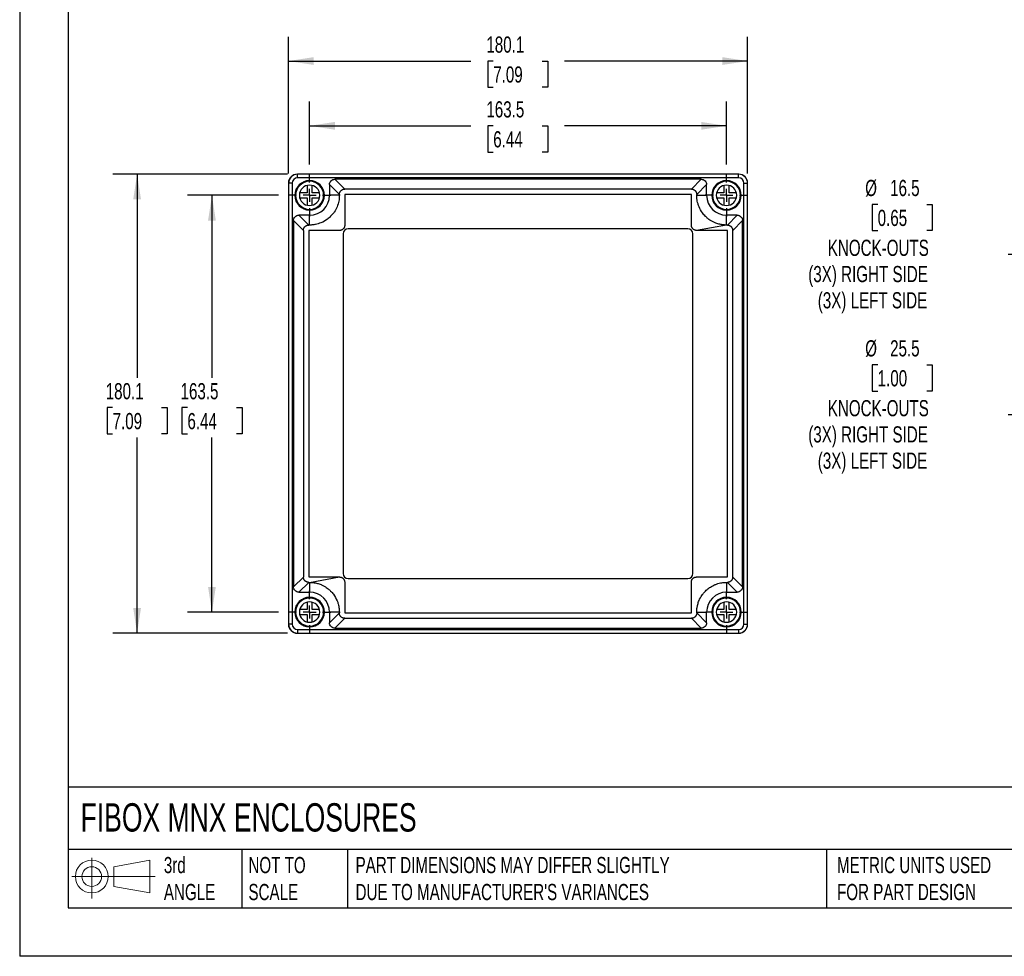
# Model space of a CAD drawing. Header units: millimetres. Extents: x 0 to 838, y 0 to 648.
# Tile 1 of 5: x 0 to 386, y 0 to 367. Entities that reach past the tile are written whole.
import ezdxf

# ---------------------------------------------------------------- set-up
doc = ezdxf.new("R2010")
doc.units = ezdxf.units.MM
doc.header["$LTSCALE"] = 3
doc.linetypes.add('CENTERX2', pattern=[20.32, 12.7, -2.54, 2.54, -2.54])
doc.layers.add('CENTER', color=40, linetype='CENTERX2')
doc.layers.add('DIMENSIONS', color=140, linetype='Continuous', lineweight=25)
doc.layers.add('TEXT', color=140, linetype='Continuous', lineweight=25)
doc.styles.add('SLDTEXTSTYLE0', font='TXT', dxfattribs={"width": 0.7})
doc.dimstyles.new('SLDDIMSTYLE0', dxfattribs={"dimtxt": 6.474023, "dimasz": 9.906, "dimexe": 0, "dimexo": 0.0625, "dimgap": 1.618506, "dimtad": 0, "dimtih": 1, "dimtoh": 1, "dimdec": 1, "dimrnd": 1e-09, "dimzin": 12, "dimdsep": 46, "dimtxsty": 'SLDTEXTSTYLE0', "dimsah": 1, "dimcen": 0.09, "dimadec": 0, "dimazin": 3, "dimtfac": 1, "dimtdec": 1, "dimtofl": 0, "dimtmove": 0, "dimatfit": 3, "dimfxl": 0, "dimfrac": 2, "dimtolj": 1, "dimtzin": 12, "dimarcsym": 0})
doc.dimstyles.new('SLDDIMSTYLE1', dxfattribs={"dimtxt": 6.474023, "dimasz": 9.906, "dimexe": 0, "dimexo": 0.0625, "dimgap": 1.618506, "dimtad": 0, "dimtih": 1, "dimtoh": 1, "dimdec": 1, "dimrnd": 1e-09, "dimzin": 12, "dimdsep": 46, "dimtxsty": 'SLDTEXTSTYLE0', "dimsah": 1, "dimcen": 0, "dimadec": 0, "dimazin": 3, "dimtfac": 1, "dimtdec": 1, "dimtofl": 0, "dimtmove": 0, "dimatfit": 3, "dimfxl": 0, "dimfrac": 2, "dimtolj": 1, "dimtzin": 12, "dimarcsym": 0})

# ---------------------------------------------------------------- blocks, each defined once
blk = doc.blocks.new('Block11')
at = {"color": 7, "linetype": 'Continuous', "lineweight": 18}
for p, q in [((7.77, 15.93), (7.77, 0)), ((16.44, 12.5), (30.53, 15.1)), ((16.44, 4.79), (16.44, 12.5)), ((30.53, 15.1), (30.53, 2.19)), ((0, 8.65), (32.62, 8.65)), ((16.44, 4.79), (30.53, 2.19))]:
    blk.add_line(p, q, dxfattribs=at)
for radius in [6.45, 3.86]:
    blk.add_circle((7.77, 8.65), radius, dxfattribs=at)
blk = doc.blocks.new('Block12')
at = {"color": 7, "linetype": 'Continuous'}
blk.add_blockref('Block11', (0, 0), dxfattribs=at)
blk = doc.blocks.new('_D')
at = {"layer": 'DIMENSIONS'}
for p, q in [((113.71, 310.71), (113.71, 335.35)), ((277.21, 310.71), (277.21, 335.35)), ((113.71, 325.82), (176.95, 325.82)), ((185.72, 325.82), (183.55, 325.82)), ((183.55, 325.82), (183.55, 315.53)), ((204.96, 325.82), (207.14, 325.82)), ((207.14, 325.82), (207.14, 315.53)), ((277.21, 325.82), (213.73, 325.82)), ((183.55, 315.53), (185.72, 315.53)), ((207.14, 315.53), (204.96, 315.53))]:
    blk.add_line(p, q, dxfattribs=at)
for points in [[(113.71, 325.82), (123.61, 324.3), (123.61, 327.35)], [(277.21, 325.82), (267.3, 327.35), (267.3, 324.3)]]:
    blk.add_solid(points, dxfattribs=at)
at = {"layer": 'DIMENSIONS', "char_height": 6.35, "attachment_point": 1, "style": 'SLDTEXTSTYLE0'}
for s, insert in [('163.5', (183.03, 335.46)), ('6.44', (185.72, 323.72))]:
    blk.add_mtext(s, dxfattribs=dict(at, insert=insert))
blk = doc.blocks.new('_D_1')
at = {"layer": 'DIMENSIONS'}
for p, q in [((105.41, 307.17), (105.41, 360.77)), ((285.51, 307.17), (285.51, 360.77)), ((105.41, 351.24), (176.95, 351.24)), ((185.72, 351.24), (183.55, 351.24)), ((183.55, 351.24), (183.55, 340.95)), ((204.96, 351.24), (207.14, 351.24)), ((207.14, 351.24), (207.14, 340.95)), ((285.51, 351.24), (213.73, 351.24)), ((183.55, 340.95), (185.72, 340.95)), ((207.14, 340.95), (204.96, 340.95))]:
    blk.add_line(p, q, dxfattribs=at)
for points in [[(105.41, 351.24), (115.31, 349.72), (115.31, 352.77)], [(285.51, 351.24), (275.6, 352.77), (275.6, 349.72)]]:
    blk.add_solid(points, dxfattribs=at)
at = {"layer": 'DIMENSIONS', "char_height": 6.35, "attachment_point": 1, "style": 'SLDTEXTSTYLE0'}
for s, insert in [('180.1', (183.03, 360.88)), ('7.09', (185.72, 349.14))]:
    blk.add_mtext(s, dxfattribs=dict(at, insert=insert))
blk = doc.blocks.new('_D_2')
at = {"layer": 'DIMENSIONS'}
for p, q in [((101.56, 298.56), (65.88, 298.56)), ((75.41, 298.56), (75.41, 227)), ((65.79, 215.26), (63.61, 215.26)), ((63.61, 215.26), (63.61, 204.97)), ((85.03, 215.26), (87.2, 215.26)), ((87.2, 215.26), (87.2, 204.97)), ((63.61, 204.97), (65.79, 204.97)), ((87.2, 204.97), (85.03, 204.97)), ((75.41, 135.06), (75.41, 203.52)), ((101.56, 135.06), (65.88, 135.06))]:
    blk.add_line(p, q, dxfattribs=at)
for points in [[(75.41, 298.56), (73.88, 288.65), (76.93, 288.65)], [(75.41, 135.06), (76.93, 144.96), (73.88, 144.96)]]:
    blk.add_solid(points, dxfattribs=at)
at = {"layer": 'DIMENSIONS', "char_height": 6.35, "attachment_point": 1, "style": 'SLDTEXTSTYLE0'}
for s, insert in [('163.5', (63.09, 224.89)), ('6.44', (65.79, 213.16))]:
    blk.add_mtext(s, dxfattribs=dict(at, insert=insert))
blk = doc.blocks.new('_D_3')
at = {"layer": 'DIMENSIONS'}
for p, q in [((105.1, 306.86), (36.53, 306.86)), ((46.05, 306.86), (46.05, 227)), ((36.44, 215.26), (34.26, 215.26)), ((34.26, 215.26), (34.26, 204.97)), ((55.67, 215.26), (57.85, 215.26)), ((57.85, 215.26), (57.85, 204.97)), ((34.26, 204.97), (36.44, 204.97)), ((57.85, 204.97), (55.67, 204.97)), ((46.05, 126.76), (46.05, 203.52)), ((105.1, 126.76), (36.53, 126.76))]:
    blk.add_line(p, q, dxfattribs=at)
for points in [[(46.05, 306.86), (44.53, 296.95), (47.58, 296.95)], [(46.05, 126.76), (47.58, 136.66), (44.53, 136.66)]]:
    blk.add_solid(points, dxfattribs=at)
at = {"layer": 'DIMENSIONS', "char_height": 6.35, "attachment_point": 1, "style": 'SLDTEXTSTYLE0'}
for s, insert in [('180.1', (33.74, 224.89)), ('7.09', (36.44, 213.16))]:
    blk.add_mtext(s, dxfattribs=dict(at, insert=insert))
blk = doc.blocks.new('SW_CENTERMARKSYMBOL_0')
at = {"layer": 'CENTER', "color": 0}
for p, q in [((0, 5.08), (0, 8.34)), ((-5.08, 0), (-8.34, 0)), ((0, 0), (-2.54, 0)), ((0, 0), (0, 2.54)), ((0, 0), (0, -2.54)), ((0, 0), (2.54, 0)), ((5.08, 0), (8.34, 0)), ((0, -5.08), (0, -8.34))]:
    blk.add_line(p, q, dxfattribs=at)
blk = doc.blocks.new('SW_CENTERMARKSYMBOL_1')
at = {"layer": 'CENTER', "color": 0}
for p, q in [((0, 5.08), (0, 8.34)), ((-5.08, 0), (-8.34, 0)), ((0, 0), (-2.54, 0)), ((0, 0), (0, 2.54)), ((0, 0), (0, -2.54)), ((0, 0), (2.54, 0)), ((5.08, 0), (8.34, 0)), ((0, -5.08), (0, -8.34))]:
    blk.add_line(p, q, dxfattribs=at)
blk = doc.blocks.new('SW_CENTERMARKSYMBOL_2')
at = {"layer": 'CENTER', "color": 0}
for p, q in [((0, 5.08), (0, 8.34)), ((-5.08, 0), (-8.34, 0)), ((0, 0), (-2.54, 0)), ((0, 0), (0, 2.54)), ((0, 0), (0, -2.54)), ((0, 0), (2.54, 0)), ((5.08, 0), (8.34, 0)), ((0, -5.08), (0, -8.34))]:
    blk.add_line(p, q, dxfattribs=at)
blk = doc.blocks.new('SW_CENTERMARKSYMBOL_3')
at = {"layer": 'CENTER', "color": 0}
for p, q in [((0, 5.08), (0, 8.04)), ((-5.08, 0), (-8.04, 0)), ((0, 0), (-2.54, 0)), ((0, 0), (0, 2.54)), ((0, 0), (0, -2.54)), ((0, 0), (2.54, 0)), ((5.08, 0), (8.04, 0)), ((0, -5.08), (0, -8.04))]:
    blk.add_line(p, q, dxfattribs=at)
blk = doc.blocks.new('_D_4')
at = {"layer": 'DIMENSIONS'}
for p, q in [((336.5, 294.98), (334.32, 294.98)), ((334.32, 294.98), (334.32, 284.7)), ((355.73, 294.98), (357.91, 294.98)), ((357.91, 294.98), (357.91, 284.7)), ((334.32, 284.7), (336.5, 284.7)), ((357.91, 284.7), (355.73, 284.7)), ((404.38, 275.29), (387.71, 275.29)), ((513.69, 259.02), (404.38, 275.29))]:
    blk.add_line(p, q, dxfattribs=at)
blk.add_solid([(513.69, 259.02), (504.12, 261.99), (503.67, 258.97)], dxfattribs=at)
at = {"layer": 'DIMENSIONS', "char_height": 6.35, "attachment_point": 1, "style": 'SLDTEXTSTYLE0'}
for s, insert in [('%%c', (331.61, 304.62)), ('16.5', (341.38, 304.62)), ('0.65', (336.5, 292.88)), ('KNOCK-OUTS', (316.93, 281.14)), ('(3X) RIGHT SIDE', (309.28, 270.85)), ('(3X) LEFT SIDE', (313.01, 260.56))]:
    blk.add_mtext(s, dxfattribs=dict(at, insert=insert))
blk = doc.blocks.new('_D_5')
at = {"layer": 'DIMENSIONS'}
for p, q in [((509.96, 253.21), (404.38, 212.38)), ((336.5, 232.07), (334.32, 232.07)), ((334.32, 232.07), (334.32, 221.78)), ((355.73, 232.07), (357.91, 232.07)), ((357.91, 232.07), (357.91, 221.78)), ((334.32, 221.78), (336.5, 221.78)), ((357.91, 221.78), (355.73, 221.78)), ((404.38, 212.38), (387.71, 212.38))]:
    blk.add_line(p, q, dxfattribs=at)
blk.add_solid([(509.96, 253.21), (500.17, 251.06), (501.27, 248.22)], dxfattribs=at)
at = {"layer": 'DIMENSIONS', "char_height": 6.35, "attachment_point": 1, "style": 'SLDTEXTSTYLE0'}
for s, insert in [('%%c', (331.61, 241.71)), ('25.5', (341.38, 241.71)), ('1.00', (336.5, 229.97)), ('KNOCK-OUTS', (316.93, 218.23)), ('(3X) RIGHT SIDE', (309.28, 207.94)), ('(3X) LEFT SIDE', (313.01, 197.65))]:
    blk.add_mtext(s, dxfattribs=dict(at, insert=insert))

msp = doc.modelspace()

# ---------------------------------------------------------------- linework, layer by layer
at = {"color": 7, "linetype": 'Continuous'}
for p in [(0.01, 647.71), (838.21, 0.01)]:
    msp.add_line(p, (0.01, 0.01), dxfattribs=at)
for p, q in [((282.01, 306.86), (108.91, 306.86)), ((108.96, 305.41), (108.96, 306.81)), ((281.96, 306.81), (108.96, 306.81)), ((281.96, 305.41), (108.96, 305.41)), ((281.96, 305.41), (281.96, 306.81)), ((105.41, 303.36), (105.41, 130.26)), ((106.85, 303.31), (105.46, 303.31)), ((105.46, 303.31), (105.46, 130.31)), ((106.85, 303.31), (106.85, 130.31)), ((112.71, 302.43), (112.71, 299.56)), ((114.71, 299.56), (114.71, 302.43)), ((125.37, 298.9), (121.51, 302.76)), ((121.51, 302.76), (121.51, 298.56)), ((123.6, 304.86), (127.47, 301)), ((267.31, 304.86), (123.6, 304.86)), ((263.45, 301), (267.31, 304.86)), ((269.41, 302.76), (265.54, 298.9)), ((269.41, 298.56), (269.41, 302.76)), ((276.21, 302.43), (276.21, 299.56)), ((278.21, 299.56), (278.21, 302.43)), ((284.06, 130.31), (284.06, 303.31)), ((284.06, 303.31), (285.46, 303.31)), ((285.46, 130.31), (285.46, 303.31)), ((285.51, 130.26), (285.51, 303.36)), ((112.71, 299.56), (109.83, 299.56)), ((109.83, 297.56), (112.71, 297.56)), ((112.71, 297.56), (112.71, 294.69)), ((117.58, 299.56), (114.71, 299.56)), ((114.71, 294.69), (114.71, 297.56)), ((114.71, 297.56), (117.58, 297.56)), ((125.37, 298.56), (121.51, 298.56)), ((125.37, 298.9), (125.37, 298.56)), ((127.47, 298.79), (127.47, 286.79)), ((263.34, 298.89), (127.57, 298.89)), ((263.44, 286.79), (263.44, 298.79)), ((265.54, 298.56), (265.54, 298.9)), ((265.54, 298.56), (269.41, 298.56)), ((276.21, 299.56), (273.33, 299.56)), ((273.33, 297.56), (276.21, 297.56)), ((276.21, 297.56), (276.21, 294.69)), ((281.08, 299.56), (278.21, 299.56)), ((278.21, 297.56), (281.08, 297.56)), ((278.21, 294.69), (278.21, 297.56)), ((109.5, 290.76), (113.37, 286.9)), ((113.71, 290.76), (109.5, 290.76)), ((113.71, 286.9), (113.71, 290.76)), ((277.21, 286.9), (277.21, 290.76)), ((281.41, 290.76), (277.21, 290.76)), ((277.55, 286.9), (281.41, 290.76)), ((111.27, 284.8), (107.41, 288.66)), ((107.41, 288.66), (107.41, 144.96)), ((113.71, 286.9), (113.37, 286.9)), ((277.2, 286.9), (265.44, 284.79)), ((277.55, 286.9), (277.21, 286.9)), ((283.51, 288.66), (279.64, 284.8)), ((283.51, 144.96), (283.51, 288.66)), ((111.27, 284.8), (111.27, 148.82)), ((113.37, 284.69), (113.37, 148.92)), ((125.47, 284.79), (113.47, 284.79)), ((126.86, 283.41), (126.86, 150.21)), ((262.06, 285.41), (128.86, 285.41)), ((264.06, 150.21), (264.06, 283.41)), ((277.54, 148.92), (277.54, 284.69)), ((279.64, 148.82), (279.64, 284.8)), ((107.41, 144.96), (111.27, 148.82)), ((113.47, 148.83), (125.47, 148.83)), ((113.71, 146.72), (125.47, 148.83)), ((127.47, 146.83), (127.47, 134.82)), ((128.86, 148.21), (262.06, 148.21)), ((265.44, 148.83), (277.44, 148.83)), ((279.64, 148.82), (283.51, 144.96)), ((113.37, 146.72), (109.5, 142.86)), ((113.37, 146.72), (113.71, 146.72)), ((113.71, 146.72), (113.71, 142.86)), ((277.21, 146.72), (277.55, 146.72)), ((277.21, 146.72), (277.21, 142.86)), ((281.41, 142.86), (277.55, 146.72)), ((109.5, 142.86), (113.71, 142.86)), ((277.21, 142.86), (281.41, 142.86)), ((112.71, 136.06), (109.83, 136.06)), ((112.71, 138.93), (112.71, 136.06)), ((114.71, 136.06), (114.71, 138.93)), ((117.58, 136.06), (114.71, 136.06)), ((276.21, 136.06), (273.33, 136.06)), ((276.21, 138.93), (276.21, 136.06)), ((278.21, 136.06), (278.21, 138.93)), ((281.08, 136.06), (278.21, 136.06)), ((109.83, 134.06), (112.71, 134.06)), ((112.71, 134.06), (112.71, 131.19)), ((114.71, 131.19), (114.71, 134.06)), ((114.71, 134.06), (117.58, 134.06)), ((121.51, 135.06), (121.51, 130.86)), ((125.37, 135.06), (121.51, 135.06)), ((121.51, 130.86), (125.37, 134.72)), ((127.47, 132.62), (123.6, 128.76)), ((125.37, 135.06), (125.37, 134.72)), ((267.31, 128.76), (263.45, 132.62)), ((265.54, 134.72), (265.54, 135.06)), ((265.54, 135.06), (269.41, 135.06)), ((265.54, 134.72), (269.41, 130.86)), ((269.41, 130.86), (269.41, 135.06)), ((273.33, 134.06), (276.21, 134.06)), ((276.21, 134.06), (276.21, 131.19)), ((278.21, 134.06), (281.08, 134.06)), ((278.21, 131.19), (278.21, 134.06)), ((106.85, 130.31), (105.46, 130.31)), ((108.96, 128.2), (281.96, 128.2)), ((108.96, 128.2), (108.96, 126.81)), ((123.6, 128.76), (267.31, 128.76)), ((281.96, 128.2), (281.96, 126.81)), ((284.06, 130.31), (285.46, 130.31)), ((108.91, 126.76), (282.01, 126.76)), ((108.96, 126.81), (281.96, 126.81))]:
    msp.add_line(p, q)
at = {"flags": 128}
for points in [[(277.21, 286.9), (277.21, 286.9), (277.2, 286.9)], [(277.44, 284.79), (270.72, 284.79), (265.44, 284.79)], [(263.44, 134.82), (263.44, 141.54), (263.44, 146.83)], [(113.71, 146.72), (113.71, 146.72), (113.71, 146.72)], [(127.57, 134.73), (203.6, 134.73), (263.34, 134.73)]]:
    msp.add_lwpolyline(points, dxfattribs=at)
for centre, radius, start, end in [((108.91, 303.36), 3.5, 90, 180), ((108.96, 303.31), 3.5, 90, 180), ((108.96, 303.31), 2.11, 90, 180), ((281.96, 303.31), 3.5, 0, 90), ((281.96, 303.31), 2.11, 0, 90), ((282.01, 303.36), 3.5, 0, 90), ((113.71, 298.56), 5.8, 90, 270), ((113.71, 298.56), 5.5, 90, 270), ((113.71, 298.56), 4, 90, 270), ((113.71, 298.56), 5.8, 270, 90), ((113.71, 298.56), 5.5, 270, 90), ((113.71, 298.56), 4, 270, 90), ((277.21, 298.56), 5.8, 90, 270), ((277.21, 298.56), 5.5, 90, 270), ((277.21, 298.56), 4, 90, 270), ((277.21, 298.56), 5.8, 270, 90), ((277.21, 298.56), 5.5, 270, 90), ((277.21, 298.56), 4, 270, 90), ((113.71, 298.56), 7.8, 270, 0), ((277.21, 298.56), 7.8, 180, 270), ((128.86, 283.41), 2, 90, 180), ((262.06, 283.41), 2, 0, 90), ((128.86, 150.21), 2, 180, 270), ((262.06, 150.21), 2, 270, 0), ((113.71, 135.06), 5.8, 90, 270), ((113.71, 135.06), 5.5, 90, 270), ((113.71, 135.06), 4, 90, 270), ((113.71, 135.06), 7.8, 0, 90), ((113.71, 135.06), 5.8, 270, 90), ((113.71, 135.06), 5.5, 270, 90), ((113.71, 135.06), 4, 270, 90), ((277.21, 135.06), 7.8, 90, 180), ((277.21, 135.06), 5.8, 90, 270), ((277.21, 135.06), 5.5, 90, 270), ((277.21, 135.06), 4, 90, 270), ((277.21, 135.06), 5.8, 270, 90), ((277.21, 135.06), 5.5, 270, 90), ((277.21, 135.06), 4, 270, 90), ((108.91, 130.26), 3.5, 180, 270), ((108.96, 130.31), 3.5, 180, 270), ((108.96, 130.31), 2.11, 180, 270), ((281.96, 130.31), 2.11, 270, 0), ((281.96, 130.31), 3.5, 270, 0), ((282.01, 130.26), 3.5, 270, 0)]:
    msp.add_arc(centre, radius, start, end)
for points, knots in [([(121.51, 302.76), (121.51, 303.01), (121.55, 303.28), (121.76, 303.79), (121.92, 304.04), (122.32, 304.45), (122.57, 304.61), (123.09, 304.81), (123.36, 304.86), (123.6, 304.86)], [0, 0, 0, 0, 0.25, 0.25, 0.5, 0.5, 0.75, 0.75, 1, 1, 1, 1]), ([(267.31, 304.86), (267.56, 304.86), (267.82, 304.81), (268.34, 304.61), (268.59, 304.45), (269, 304.04), (269.16, 303.79), (269.36, 303.28), (269.41, 303.01), (269.41, 302.76)], [0, 0, 0, 0, 0.25, 0.25, 0.5, 0.5, 0.75, 0.75, 1, 1, 1, 1]), ([(125.37, 298.56), (125.37, 298.52), (125.37, 298.42), (125.36, 298.23), (125.36, 297.98), (125.34, 297.7), (125.29, 297.12), (125.11, 295.9), (124.54, 294.04), (123.57, 292.23), (122.64, 291.03), (121.76, 290.1), (120.42, 288.93), (118.41, 287.78), (116.55, 287.21), (115.42, 287.02), (114.85, 286.95), (114.38, 286.91), (113.99, 286.9), (113.8, 286.9), (113.71, 286.9)], [0, 0, 0, 0, 0.007021, 0.015738, 0.031453, 0.047155, 0.062854, 0.125701, 0.250032, 0.379328, 0.459307, 0.499356, 0.588378, 0.750239, 0.87474, 0.905848, 0.937079, 0.968505, 0.984251, 1, 1, 1, 1]), ([(125.37, 298.9), (125.37, 298.95), (125.37, 299.04), (125.39, 299.19), (125.41, 299.33), (125.45, 299.47), (125.49, 299.6), (125.54, 299.73), (125.6, 299.85), (125.66, 299.97), (125.73, 300.08), (125.81, 300.19), (125.89, 300.29), (126.01, 300.41), (126.18, 300.56), (126.4, 300.71), (126.64, 300.83), (126.9, 300.93), (127.18, 300.98), (127.37, 300.99), (127.47, 301)], [0, 0, 0, 0, 0.0444801, 0.0884421, 0.1318867, 0.1748146, 0.2172266, 0.2591233, 0.3005056, 0.3413743, 0.3817301, 0.4215741, 0.460907, 0.4997298, 0.5795818, 0.6608358, 0.7434985, 0.8275762, 0.9130748, 1, 1, 1, 1]), ([(263.45, 301), (263.44, 301), (263.44, 301), (263.41, 301), (263.38, 301), (263.3, 301), (263.26, 301), (263.12, 301), (263.03, 301), (262.8, 301), (262.66, 301), (262.28, 301), (262.07, 301), (261.68, 301), (261.5, 301), (261.18, 301), (261.02, 301), (260.59, 301), (260.33, 301), (259.85, 301), (259.63, 301), (259, 301), (258.62, 301), (257.92, 301), (257.6, 301), (256.69, 301), (256.15, 301), (255.14, 301), (254.67, 301), (253.35, 301), (252.57, 301), (251.11, 301), (250.43, 301), (249.15, 301), (248.55, 301), (247.39, 301), (246.83, 301), (245.23, 301), (244.24, 301), (242.36, 301), (241.47, 301), (239.76, 301), (238.95, 301), (236.57, 301), (235.09, 301), (232.27, 301), (230.93, 301), (228.34, 301), (227.09, 301), (223.45, 301), (221.16, 301), (216.74, 301), (214.61, 301), (210.45, 301), (208.42, 301), (202.41, 301), (198.53, 301), (190.76, 301), (186.87, 301), (180.87, 301), (178.84, 301), (174.69, 301), (172.56, 301), (168.15, 301), (165.86, 301), (162.23, 301), (160.98, 301), (158.39, 301), (157.06, 301), (154.24, 301), (152.77, 301), (150.41, 301), (149.59, 301), (147.89, 301), (147.01, 301), (145.14, 301), (144.16, 301), (142.05, 301), (140.92, 301), (139.03, 301), (138.37, 301), (136.94, 301), (136.17, 301), (134.89, 301), (134.44, 301), (133.47, 301), (132.96, 301), (132.1, 301), (131.8, 301), (131.15, 301), (130.81, 301), (130.06, 301), (129.65, 301), (128.95, 301), (128.69, 301), (128.27, 301), (128.12, 301), (127.89, 301), (127.81, 301), (127.68, 301), (127.63, 301), (127.57, 301), (127.55, 301), (127.51, 301), (127.5, 301), (127.48, 301), (127.47, 301), (127.47, 301)], [0, 0, 0, 0, 0.000031, 0.000031, 0.000061, 0.000061, 0.000122, 0.000122, 0.000244, 0.000244, 0.000488, 0.000488, 0.000977, 0.000977, 0.001465, 0.001465, 0.001953, 0.001953, 0.00293, 0.00293, 0.003906, 0.003906, 0.005859, 0.005859, 0.007812, 0.007812, 0.011719, 0.011719, 0.015625, 0.015625, 0.023437, 0.023437, 0.03125, 0.03125, 0.039062, 0.039062, 0.046875, 0.046875, 0.0625, 0.0625, 0.078125, 0.078125, 0.09375, 0.09375, 0.125, 0.125, 0.15625, 0.15625, 0.1875, 0.1875, 0.25, 0.25, 0.3125, 0.3125, 0.375, 0.375, 0.5, 0.5, 0.625, 0.625, 0.6875, 0.6875, 0.75, 0.75, 0.8125, 0.8125, 0.84375, 0.84375, 0.875, 0.875, 0.90625, 0.90625, 0.921875, 0.921875, 0.9375, 0.9375, 0.953125, 0.953125, 0.96875, 0.96875, 0.976563, 0.976563, 0.984375, 0.984375, 0.988281, 0.988281, 0.992188, 0.992188, 0.994141, 0.994141, 0.996094, 0.996094, 0.998047, 0.998047, 0.999023, 0.999023, 0.999512, 0.999512, 0.999756, 0.999756, 0.999878, 0.999878, 0.999939, 0.999939, 0.999969, 0.999969, 1, 1, 1, 1]), ([(127.57, 298.89), (127.56, 298.89), (127.54, 298.89), (127.52, 298.88), (127.5, 298.86), (127.48, 298.83), (127.47, 298.81), (127.47, 298.79)], [0, 0, 0, 0, 0.168903, 0.330396, 0.49598, 0.742108, 1, 1, 1, 1]), ([(263.44, 298.79), (263.44, 298.8), (263.44, 298.82), (263.43, 298.84), (263.41, 298.87), (263.38, 298.89), (263.35, 298.89), (263.34, 298.89)], [0, 0, 0, 0, 0.169553, 0.331765, 0.498086, 0.743949, 1, 1, 1, 1]), ([(263.45, 301), (263.49, 300.99), (263.59, 300.99), (263.73, 300.98), (263.87, 300.95), (264.01, 300.92), (264.14, 300.88), (264.27, 300.83), (264.39, 300.77), (264.51, 300.71), (264.62, 300.64), (264.73, 300.56), (264.83, 300.47), (264.96, 300.36), (265.11, 300.19), (265.26, 299.97), (265.38, 299.73), (265.47, 299.47), (265.53, 299.19), (265.54, 299), (265.54, 298.9)], [0, 0, 0, 0, 0.043428, 0.086526, 0.129294, 0.171733, 0.213844, 0.255627, 0.297084, 0.338214, 0.37902, 0.419501, 0.459659, 0.499494, 0.578177, 0.658746, 0.741206, 0.825564, 0.911827, 1, 1, 1, 1]), ([(277.2, 286.9), (277.1, 286.9), (276.88, 286.9), (276.56, 286.91), (276.24, 286.93), (275.92, 286.97), (275.59, 287.01), (275.26, 287.06), (274.78, 287.15), (273.92, 287.35), (272.84, 287.72), (271.7, 288.26), (270.77, 288.81), (269.84, 289.49), (268.84, 290.39), (267.55, 291.88), (266.6, 293.56), (266.03, 295.17), (265.8, 296.07), (265.67, 296.82), (265.61, 297.32), (265.57, 297.72), (265.56, 297.96), (265.55, 298.13), (265.55, 298.32), (265.54, 298.46), (265.54, 298.56)], [0, 0, 0, 0, 0.017454, 0.035024, 0.052717, 0.07054, 0.0885, 0.106607, 0.12487, 0.169016, 0.250111, 0.311489, 0.375693, 0.428152, 0.500213, 0.595447, 0.749832, 0.812461, 0.874656, 0.902552, 0.937033, 0.956615, 0.968475, 0.976356, 0.984237, 1, 1, 1, 1]), ([(107.41, 288.66), (107.41, 288.91), (107.45, 289.18), (107.66, 289.69), (107.82, 289.94), (108.22, 290.35), (108.47, 290.51), (108.99, 290.71), (109.26, 290.76), (109.5, 290.76)], [0, 0, 0, 0, 0.25, 0.25, 0.5, 0.5, 0.75, 0.75, 1, 1, 1, 1]), ([(281.41, 290.76), (281.66, 290.76), (281.92, 290.71), (282.44, 290.51), (282.69, 290.35), (283.1, 289.94), (283.26, 289.69), (283.46, 289.18), (283.51, 288.91), (283.51, 288.66)], [0, 0, 0, 0, 0.25, 0.25, 0.5, 0.5, 0.75, 0.75, 1, 1, 1, 1]), ([(111.27, 284.8), (111.27, 284.85), (111.27, 284.94), (111.29, 285.09), (111.31, 285.23), (111.34, 285.37), (111.39, 285.5), (111.44, 285.63), (111.5, 285.75), (111.56, 285.87), (111.63, 285.98), (111.71, 286.09), (111.79, 286.19), (111.91, 286.32), (112.08, 286.46), (112.3, 286.61), (112.54, 286.73), (112.8, 286.83), (113.08, 286.88), (113.27, 286.89), (113.37, 286.9)], [0, 0, 0, 0, 0.044341, 0.088211, 0.131609, 0.174538, 0.216996, 0.258986, 0.300508, 0.341562, 0.38215, 0.422272, 0.46193, 0.501124, 0.580386, 0.661194, 0.743553, 0.82747, 0.91295, 1, 1, 1, 1]), ([(127.47, 286.79), (127.47, 286.74), (127.47, 286.64), (127.46, 286.5), (127.43, 286.36), (127.4, 286.22), (127.35, 286.09), (127.3, 285.96), (127.24, 285.83), (127.16, 285.71), (127.08, 285.6), (126.99, 285.48), (126.85, 285.33), (126.65, 285.16), (126.39, 284.99), (126.1, 284.88), (125.79, 284.8), (125.58, 284.8), (125.47, 284.79)], [0, 0, 0, 0, 0.047248, 0.093435, 0.138779, 0.183514, 0.227883, 0.272133, 0.316516, 0.361279, 0.406664, 0.452905, 0.500219, 0.602809, 0.701468, 0.79878, 0.89743, 1, 1, 1, 1]), ([(265.44, 284.79), (265.39, 284.79), (265.29, 284.79), (265.15, 284.81), (265.01, 284.83), (264.87, 284.87), (264.74, 284.91), (264.61, 284.96), (264.48, 285.03), (264.36, 285.1), (264.24, 285.18), (264.13, 285.27), (263.98, 285.42), (263.81, 285.61), (263.64, 285.88), (263.52, 286.17), (263.45, 286.47), (263.44, 286.68), (263.44, 286.79)], [0, 0, 0, 0, 0.047263, 0.093463, 0.13882, 0.183566, 0.227942, 0.272197, 0.316581, 0.36134, 0.406716, 0.452941, 0.500234, 0.602819, 0.701476, 0.798784, 0.897432, 1, 1, 1, 1]), ([(277.55, 286.9), (277.59, 286.89), (277.69, 286.89), (277.83, 286.88), (277.98, 286.85), (278.11, 286.82), (278.25, 286.78), (278.37, 286.73), (278.5, 286.67), (278.62, 286.6), (278.73, 286.53), (278.84, 286.46), (278.94, 286.37), (279.06, 286.25), (279.21, 286.09), (279.36, 285.86), (279.48, 285.62), (279.57, 285.36), (279.63, 285.08), (279.64, 284.89), (279.64, 284.8)], [0, 0, 0, 0, 0.044202, 0.087937, 0.131207, 0.174012, 0.216353, 0.25823, 0.299645, 0.340599, 0.381091, 0.421124, 0.460697, 0.499812, 0.580072, 0.661565, 0.744298, 0.828278, 0.91351, 1, 1, 1, 1]), ([(113.47, 284.79), (113.46, 284.79), (113.44, 284.79), (113.42, 284.78), (113.4, 284.76), (113.38, 284.73), (113.37, 284.71), (113.37, 284.69)], [0, 0, 0, 0, 0.169618, 0.331839, 0.49825, 0.744014, 1, 1, 1, 1]), ([(277.54, 284.69), (277.54, 284.7), (277.54, 284.72), (277.53, 284.74), (277.51, 284.77), (277.48, 284.79), (277.45, 284.79), (277.44, 284.79)], [0, 0, 0, 0, 0.168722, 0.329996, 0.495378, 0.741561, 1, 1, 1, 1]), ([(113.37, 146.72), (113.32, 146.72), (113.22, 146.72), (113.07, 146.74), (112.92, 146.77), (112.77, 146.81), (112.61, 146.86), (112.46, 146.92), (112.28, 147.02), (112.09, 147.15), (111.88, 147.33), (111.7, 147.53), (111.55, 147.75), (111.43, 148), (111.34, 148.26), (111.28, 148.53), (111.27, 148.72), (111.27, 148.82)], [0, 0, 0, 0, 0.0443117, 0.0897642, 0.1363585, 0.1840953, 0.2329756, 0.2830001, 0.3341695, 0.415541, 0.4998861, 0.5801242, 0.6615995, 0.7443187, 0.8282879, 0.9135131, 1, 1, 1, 1]), ([(113.37, 148.92), (113.37, 148.91), (113.38, 148.9), (113.39, 148.87), (113.4, 148.85), (113.43, 148.83), (113.46, 148.83), (113.47, 148.83)], [0, 0, 0, 0, 0.170025, 0.332369, 0.498635, 0.744268, 1, 1, 1, 1]), ([(125.47, 148.83), (125.52, 148.82), (125.62, 148.82), (125.77, 148.81), (125.91, 148.78), (126.04, 148.75), (126.18, 148.71), (126.31, 148.65), (126.43, 148.59), (126.55, 148.52), (126.67, 148.43), (126.78, 148.34), (126.93, 148.2), (127.1, 148), (127.27, 147.74), (127.39, 147.45), (127.46, 147.14), (127.47, 146.93), (127.47, 146.83)], [0, 0, 0, 0, 0.047257, 0.093452, 0.138804, 0.183545, 0.227916, 0.272166, 0.316544, 0.361298, 0.406669, 0.452888, 0.500176, 0.602602, 0.70121, 0.79856, 0.897307, 1, 1, 1, 1]), ([(263.44, 146.83), (263.44, 146.87), (263.44, 146.97), (263.46, 147.12), (263.48, 147.26), (263.51, 147.4), (263.56, 147.53), (263.61, 147.66), (263.67, 147.78), (263.75, 147.9), (263.83, 148.02), (263.92, 148.13), (264.06, 148.28), (264.26, 148.45), (264.53, 148.62), (264.81, 148.74), (265.12, 148.81), (265.33, 148.82), (265.44, 148.83)], [0, 0, 0, 0, 0.047257, 0.093452, 0.138804, 0.183545, 0.227916, 0.272166, 0.316544, 0.361298, 0.406668, 0.452888, 0.500176, 0.602601, 0.701209, 0.798559, 0.897307, 1, 1, 1, 1]), ([(277.44, 148.83), (277.45, 148.83), (277.47, 148.83), (277.49, 148.84), (277.51, 148.86), (277.53, 148.88), (277.54, 148.91), (277.54, 148.92)], [0, 0, 0, 0, 0.169801, 0.33161, 0.497851, 0.74315, 1, 1, 1, 1]), ([(279.64, 148.82), (279.64, 148.77), (279.64, 148.67), (279.63, 148.53), (279.6, 148.39), (279.57, 148.25), (279.53, 148.12), (279.47, 147.99), (279.42, 147.86), (279.35, 147.75), (279.28, 147.63), (279.2, 147.53), (279.12, 147.43), (279, 147.3), (278.83, 147.16), (278.61, 147.01), (278.37, 146.88), (278.11, 146.79), (277.83, 146.73), (277.64, 146.72), (277.55, 146.72)], [0, 0, 0, 0, 0.0442924, 0.0881129, 0.1314621, 0.1743407, 0.2167495, 0.2586892, 0.3001606, 0.3411646, 0.3817018, 0.4217732, 0.4613797, 0.5005222, 0.579886, 0.6607942, 0.7432537, 0.8272706, 0.9128508, 1, 1, 1, 1]), ([(109.5, 142.86), (109.26, 142.86), (108.99, 142.9), (108.47, 143.11), (108.22, 143.27), (107.82, 143.68), (107.66, 143.92), (107.45, 144.44), (107.41, 144.71), (107.41, 144.96)], [0, 0, 0, 0, 0.25, 0.25, 0.5, 0.5, 0.75, 0.75, 1, 1, 1, 1]), ([(113.71, 146.72), (113.81, 146.72), (114.03, 146.72), (114.35, 146.7), (114.68, 146.68), (115, 146.65), (115.33, 146.61), (115.66, 146.56), (116.14, 146.47), (116.99, 146.27), (118.07, 145.9), (119.22, 145.36), (120.15, 144.8), (121.08, 144.12), (122.06, 143.24), (123.35, 141.75), (124.33, 140.02), (124.9, 138.39), (125.15, 137.35), (125.3, 136.45), (125.36, 135.7), (125.37, 135.24), (125.37, 135.08), (125.37, 135.06)], [0, 0, 0, 0, 0.017528, 0.03522, 0.053018, 0.07093, 0.088965, 0.107134, 0.125444, 0.16818, 0.250696, 0.311922, 0.37597, 0.428362, 0.500356, 0.592356, 0.749423, 0.822357, 0.874616, 0.925029, 0.97228, 0.997217, 1, 1, 1, 1]), ([(265.54, 135.06), (265.54, 135.16), (265.55, 135.54), (265.59, 136.13), (265.67, 136.79), (265.78, 137.4), (265.99, 138.32), (266.49, 139.8), (267.36, 141.4), (268.29, 142.61), (269, 143.36), (269.8, 144.09), (271.02, 145), (272.45, 145.75), (273.81, 146.24), (274.73, 146.46), (275.47, 146.6), (276.04, 146.67), (276.56, 146.71), (276.94, 146.72), (277.14, 146.72), (277.21, 146.72)], [0, 0, 0, 0, 0.0161228, 0.0628116, 0.0963986, 0.1256, 0.1638845, 0.2511263, 0.3806901, 0.4607399, 0.5007439, 0.5505167, 0.6372175, 0.7493769, 0.8133852, 0.8743863, 0.90361, 0.937156, 0.9673803, 0.9893962, 1, 1, 1, 1]), ([(283.51, 144.96), (283.51, 144.71), (283.46, 144.44), (283.26, 143.92), (283.1, 143.68), (282.69, 143.27), (282.44, 143.11), (281.92, 142.9), (281.66, 142.86), (281.41, 142.86)], [0, 0, 0, 0, 0.25, 0.25, 0.5, 0.5, 0.75, 0.75, 1, 1, 1, 1]), ([(127.47, 132.62), (127.42, 132.62), (127.32, 132.62), (127.15, 132.64), (126.97, 132.68), (126.77, 132.74), (126.48, 132.85), (126.15, 133.06), (125.86, 133.35), (125.67, 133.62), (125.54, 133.87), (125.44, 134.14), (125.38, 134.42), (125.37, 134.62), (125.37, 134.72)], [0, 0, 0, 0, 0.0427232, 0.0925809, 0.1495756, 0.213708, 0.2849781, 0.428918, 0.5700849, 0.6510997, 0.7345919, 0.8205685, 0.909036, 1, 1, 1, 1]), ([(127.47, 134.82), (127.47, 134.81), (127.48, 134.8), (127.49, 134.77), (127.5, 134.75), (127.53, 134.73), (127.56, 134.73), (127.57, 134.73)], [0, 0, 0, 0, 0.169279, 0.330996, 0.497087, 0.742833, 1, 1, 1, 1]), ([(127.47, 132.62), (127.47, 132.62), (127.48, 132.62), (127.49, 132.62), (127.49, 132.62), (127.5, 132.62), (127.5, 132.62), (127.53, 132.62), (127.56, 132.62), (127.63, 132.62), (127.68, 132.62), (127.91, 132.62), (128.06, 132.62), (128.47, 132.62), (128.7, 132.62), (129.11, 132.62), (129.29, 132.62), (129.63, 132.62), (129.79, 132.62), (130.23, 132.62), (130.49, 132.62), (130.98, 132.62), (131.21, 132.62), (131.85, 132.62), (132.23, 132.62), (132.93, 132.62), (133.26, 132.62), (134.18, 132.62), (134.72, 132.62), (135.73, 132.62), (136.2, 132.62), (137.53, 132.62), (138.31, 132.62), (139.78, 132.62), (140.45, 132.62), (141.74, 132.62), (142.34, 132.62), (143.5, 132.62), (144.06, 132.62), (145.66, 132.62), (146.65, 132.62), (148.53, 132.62), (149.42, 132.62), (151.13, 132.62), (151.95, 132.62), (154.33, 132.62), (155.81, 132.62), (158.63, 132.62), (159.97, 132.62), (162.56, 132.62), (163.81, 132.62), (167.46, 132.62), (169.75, 132.62), (174.17, 132.62), (176.3, 132.62), (180.46, 132.62), (182.49, 132.62), (188.49, 132.62), (192.38, 132.62), (200.15, 132.62), (204.04, 132.62), (210.04, 132.62), (212.06, 132.62), (216.22, 132.62), (218.35, 132.62), (222.76, 132.62), (225.05, 132.62), (228.68, 132.62), (229.93, 132.62), (232.52, 132.62), (233.85, 132.62), (236.67, 132.62), (238.14, 132.62), (240.5, 132.62), (241.32, 132.62), (243.02, 132.62), (243.9, 132.62), (245.77, 132.62), (246.75, 132.62), (248.86, 132.62), (249.99, 132.62), (251.88, 132.62), (252.55, 132.62), (253.98, 132.62), (254.74, 132.62), (256.02, 132.62), (256.47, 132.62), (257.44, 132.62), (257.96, 132.62), (258.82, 132.62), (259.12, 132.62), (259.76, 132.62), (260.1, 132.62), (260.86, 132.62), (261.26, 132.62), (261.97, 132.62), (262.22, 132.62), (262.65, 132.62), (262.79, 132.62), (263.03, 132.62), (263.11, 132.62), (263.24, 132.62), (263.28, 132.62), (263.35, 132.62), (263.37, 132.62), (263.42, 132.62), (263.44, 132.62), (263.45, 132.62)], [0, 0, 0, 0, 0.000122, 0.000122, 0.000137, 0.000137, 0.000153, 0.000153, 0.000183, 0.000183, 0.000244, 0.000244, 0.000488, 0.000488, 0.000977, 0.000977, 0.001465, 0.001465, 0.001953, 0.001953, 0.00293, 0.00293, 0.003906, 0.003906, 0.005859, 0.005859, 0.007813, 0.007813, 0.011719, 0.011719, 0.015625, 0.015625, 0.023438, 0.023438, 0.03125, 0.03125, 0.039063, 0.039063, 0.046875, 0.046875, 0.0625, 0.0625, 0.078125, 0.078125, 0.09375, 0.09375, 0.125, 0.125, 0.15625, 0.15625, 0.1875, 0.1875, 0.25, 0.25, 0.3125, 0.3125, 0.375, 0.375, 0.5, 0.5, 0.625, 0.625, 0.6875, 0.6875, 0.75, 0.75, 0.8125, 0.8125, 0.84375, 0.84375, 0.875, 0.875, 0.90625, 0.90625, 0.921875, 0.921875, 0.9375, 0.9375, 0.953125, 0.953125, 0.96875, 0.96875, 0.976562, 0.976562, 0.984375, 0.984375, 0.988281, 0.988281, 0.992187, 0.992187, 0.994141, 0.994141, 0.996094, 0.996094, 0.998047, 0.998047, 0.999023, 0.999023, 0.999512, 0.999512, 0.999756, 0.999756, 0.999878, 0.999878, 0.999939, 0.999939, 1, 1, 1, 1]), ([(263.34, 134.73), (263.35, 134.73), (263.37, 134.73), (263.39, 134.74), (263.41, 134.75), (263.43, 134.78), (263.44, 134.81), (263.44, 134.82)], [0, 0, 0, 0, 0.169497, 0.331643, 0.497897, 0.743782, 1, 1, 1, 1]), ([(265.54, 134.72), (265.54, 134.67), (265.54, 134.57), (265.52, 134.43), (265.5, 134.29), (265.47, 134.15), (265.42, 134.02), (265.37, 133.89), (265.32, 133.76), (265.25, 133.65), (265.18, 133.53), (265.1, 133.43), (265.02, 133.33), (264.89, 133.19), (264.69, 133.01), (264.44, 132.86), (264.22, 132.76), (264.02, 132.7), (263.82, 132.65), (263.62, 132.62), (263.5, 132.62), (263.45, 132.62)], [0, 0, 0, 0, 0.0444957, 0.0884702, 0.1319242, 0.1748585, 0.2172736, 0.2591705, 0.3005499, 0.3414125, 0.3817592, 0.4215909, 0.4609085, 0.499713, 0.5992513, 0.700438, 0.7603551, 0.8201357, 0.8890757, 0.949031, 1, 1, 1, 1]), ([(123.6, 128.76), (123.36, 128.76), (123.09, 128.8), (122.57, 129.01), (122.32, 129.17), (121.92, 129.58), (121.76, 129.82), (121.55, 130.34), (121.51, 130.61), (121.51, 130.86)], [0, 0, 0, 0, 0.25, 0.25, 0.5, 0.5, 0.75, 0.75, 1, 1, 1, 1]), ([(269.41, 130.86), (269.41, 130.61), (269.36, 130.34), (269.16, 129.82), (269, 129.58), (268.59, 129.17), (268.34, 129.01), (267.82, 128.8), (267.56, 128.76), (267.31, 128.76)], [0, 0, 0, 0, 0.25, 0.25, 0.5, 0.5, 0.75, 0.75, 1, 1, 1, 1])]:
    msp.add_open_spline(points, degree=3, knots=knots)
at = {"layer": 'TEXT'}
for p, q in [((19.05, 628.65), (19.05, 19.05)), ((819.15, 66.38), (19.05, 66.38)), ((819.15, 41.91), (19.05, 41.91)), ((87.13, 41.91), (87.13, 19.05)), ((128.51, 41.91), (128.51, 19.05)), ((316.45, 41.91), (316.45, 19.05)), ((19.05, 19.05), (819.15, 19.05))]:
    msp.add_line(p, q, dxfattribs=at)

# ---------------------------------------------------------------- block references
at = {"layer": 'CENTER'}
for name, p in [('SW_CENTERMARKSYMBOL_0', (113.71, 298.56)), ('SW_CENTERMARKSYMBOL_1', (277.21, 298.56)), ('SW_CENTERMARKSYMBOL_2', (113.71, 135.06)), ('SW_CENTERMARKSYMBOL_3', (277.21, 135.06))]:
    msp.add_blockref(name, p, dxfattribs=at)
at = {"layer": 'TEXT'}
msp.add_blockref('Block12', (20.51, 22.66), dxfattribs=at)

# ---------------------------------------------------------------- texts
at = {"layer": 'TEXT', "attachment_point": 1, "style": 'SLDTEXTSTYLE0'}
for s, insert, char_height in [('FIBOX MNX ENCLOSURES', (23.9, 60.07), 11.1125), ('3rd^JANGLE', (56.55, 38.99), 6.35), ('NOT TO^JSCALE', (89.72, 38.99), 6.35), ("PART DIMENSIONS MAY DIFFER SLIGHTLY ^JDUE TO MANUFACTURER'S VARIANCES", (131.74, 38.99), 6.35), ('METRIC UNITS USED ^JFOR PART DESIGN', (320.56, 38.99), 6.35)]:
    msp.add_mtext(s, dxfattribs=dict(at, insert=insert, char_height=char_height))

# ---------------------------------------------------------------- dimensions: what is measured, and where the dimension line sits
at = {"layer": 'DIMENSIONS'}
for base, p1, p2, picture, middle in [((285.51, 351.24), (105.41, 303.36), (285.51, 303.36), '_D_1', (195.34, 351.24)), ((277.21, 325.82), (113.71, 306.9), (277.21, 306.9), '_D', (195.34, 325.82))]:
    dim = msp.add_linear_dim(base=base, p1=p1, p2=p2, dimstyle='SLDDIMSTYLE0', dxfattribs=at)
    dim.commit()
    dim.dimension.update_dxf_attribs({"geometry": picture, "text_midpoint": middle, "dimtype": 160})
for base, p1, p2, picture, middle in [((46.05, 126.76), (108.91, 306.86), (108.91, 126.76), '_D_3', (46.05, 215.26)), ((75.41, 135.06), (105.37, 298.56), (105.37, 135.06), '_D_2', (75.41, 215.26))]:
    dim = msp.add_linear_dim(base=base, p1=p1, p2=p2, angle=90, dimstyle='SLDDIMSTYLE0', dxfattribs=at)
    dim.commit()
    dim.dimension.update_dxf_attribs({"geometry": picture, "text_midpoint": middle, "dimtype": 160})
for p1, p2, picture, middle in [((530.01, 256.59), (513.69, 259.02), '_D_4', (346.11, 278.64)), ((533.75, 262.41), (509.96, 253.21), '_D_5', (346.11, 215.73))]:
    dim = msp.add_diameter_dim_2p(p1=p1, p2=p2, text='<>\\PKNOCK-OUTS\\P(3X) RIGHT SIDE\\P(3X) LEFT SIDE', dimstyle='SLDDIMSTYLE1', dxfattribs=at)
    dim.commit()
    dim.dimension.update_dxf_attribs({"geometry": picture, "text_midpoint": middle, "dimtype": 163})

doc.saveas('drawing.dxf')
